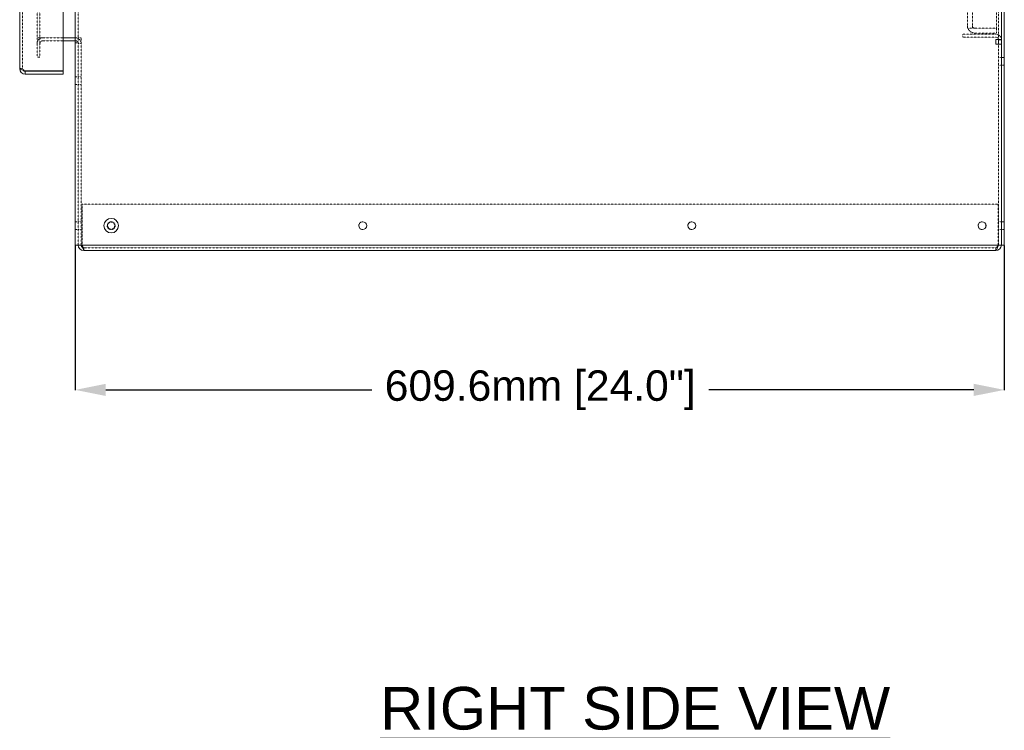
# Model space of a CAD drawing. Header units: inches. Extents: x 2934 to 6866, y 422 to 3136.
# Tile 48 of 84: x 6220 to 6866, y 621 to 1087. Entities that reach past the tile are written whole.
import ezdxf
from ezdxf.enums import TextEntityAlignment as Align

# ---------------------------------------------------------------- set-up
doc = ezdxf.new("R2010")
doc.units = ezdxf.units.IN
doc.header["$MEASUREMENT"] = 0
doc.linetypes.add('HIDDEN', pattern=[0.2, 0.1, -0.1])
doc.styles.get("Standard").update_dxf_attribs({"font": 'arial.ttf'})
doc.dimstyles.new('BILLSTYLE', dxfattribs={"dimtxt": 20, "dimasz": 20, "dimexe": 0.25, "dimexo": 0.25, "dimgap": 10, "dimtad": 0, "dimtih": 1, "dimtoh": 1, "dimdec": 1, "dimzin": 4, "dimdsep": 46, "dimtxsty": 'Standard', "dimblk": '_FILLED', "dimcen": 0, "dimadec": 0, "dimazin": 0, "dimtfac": 1, "dimtdec": 1, "dimtofl": 0, "dimtmove": 0, "dimatfit": 3, "dimldrblk": '_FILLED', "dimfxl": 1, "dimtolj": 1, "dimtzin": 4, "dimarcsym": 0})

# ---------------------------------------------------------------- blocks, each defined once
blk = doc.blocks.new('_FILLED')
at = {"color": 0, "linetype": 'ByBlock'}
blk.add_solid([(0, 0), (-1, 0.2), (-1, -0.2)], dxfattribs=at)
blk = doc.blocks.new('*D70')
at = {"color": 0, "lineweight": -2, "transparency": 16777216}
for p, q in [((6256.32, 939.03), (6256.32, 843.9)), ((6865.93, 939.02), (6865.93, 843.9)), ((6276.32, 844.15), (6450.8, 844.15)), ((6845.93, 844.15), (6671.99, 844.15))]:
    blk.add_line(p, q, dxfattribs=at)
at = {"layer": 'DEFPOINTS', "color": 0, "transparency": 16777216}
for p in [(6256.32, 939.28), (6865.93, 939.27), (6256.32, 844.15)]:
    blk.add_point(p, dxfattribs=at)
at = {"color": 0, "lineweight": -2, "transparency": 16777216, "xscale": 20, "yscale": 20, "zscale": 20, "rotation": 180}
blk.add_blockref('_FILLED', (6256.32, 844.15), dxfattribs=at)
at = {"color": 0, "lineweight": -2, "transparency": 16777216, "xscale": 20, "yscale": 20, "zscale": 20}
blk.add_blockref('_FILLED', (6865.93, 844.15), dxfattribs=at)
at = {"color": 0, "transparency": 16777216, "insert": (6561.4, 856.97), "char_height": 20, "attachment_point": 2}
blk.add_mtext('\\A1;609.6mm [24.0"]', dxfattribs=at)

msp = doc.modelspace()

# ---------------------------------------------------------------- linework, layer by layer
at = {"color": 7, "linetype": 'Continuous', "lineweight": 15}
for p, q in [((6864.04, 1071.1), (6864.04, 2942.19)), ((6865.93, 939.27), (6865.93, 2942.19)), ((6256.32, 939.28), (6256.32, 2938.24)), ((6219.82, 1055.16), (6219.82, 2911.53)), ((6248.4, 1053.63), (6248.4, 2913.05)), ((6248.4, 1075.29), (6254.55, 1075.29)), ((6248.4, 1073.4), (6256.32, 1073.4)), ((6254.55, 1075.29), (6256.32, 1075.29)), ((6860.39, 1074.28), (6860.39, 1071.1)), ((6860.39, 1074.28), (6864.03, 1074.28)), ((6862.14, 1074.02), (6862.12, 1074.28)), ((6864.04, 1074.02), (6862.14, 1074.02)), ((6862.14, 1071.1), (6862.14, 1074.02)), ((6864.04, 1074.02), (6864.03, 1074.28)), ((6860.39, 1071.1), (6864.06, 1071.1)), ((6864.06, 1071.1), (6864.06, 939.28)), ((6223.5, 1053.63), (6248.4, 1053.63)), ((6223.5, 1053.38), (6248.4, 1053.38)), ((6223.5, 1051.48), (6223.5, 1053.38)), ((6248.4, 1053.38), (6248.4, 1051.48)), ((6223.5, 1051.48), (6248.4, 1051.48)), ((6256.32, 939.28), (6260, 939.28)), ((6258.23, 939.27), (6258.23, 939.28)), ((6258.23, 939.27), (6260.13, 939.27)), ((6864.06, 939.28), (6260, 939.28)), ((6260.13, 939.27), (6260.13, 939.28)), ((6260.83, 939.28), (6260.83, 939.27)), ((6861.96, 939.27), (6861.96, 939.28)), ((6862.14, 939.27), (6862.14, 939.28)), ((6864.04, 939.27), (6864.04, 939.28)), ((6865.93, 939.27), (6864.04, 939.27)), ((6860.36, 935.59), (6261.9, 935.59))]:
    msp.add_line(p, q, dxfattribs=at)
at = {"color": 7, "linetype": 'HIDDEN', "lineweight": 0}
for p, q in [((6258.22, 939.28), (6258.22, 2938.24)), ((6862.17, 2938.16), (6862.17, 1074.28)), ((6864.06, 1074.28), (6864.06, 2938.16)), ((6221.72, 1055.16), (6221.72, 2911.53)), ((6231.25, 2891.39), (6231.25, 1075.29)), ((6233.14, 2891.39), (6233.14, 1075.29)), ((6841.81, 2885.04), (6841.81, 1081.64)), ((6844.99, 2885.04), (6844.99, 1081.64)), ((6860.86, 2885.04), (6860.86, 1081.64)), ((6841.81, 1081.64), (6846.51, 1081.64)), ((6846.51, 1081.64), (6860.86, 1081.64)), ((6860.86, 1078.46), (6860.86, 1081.64)), ((6231.25, 1075.29), (6233.14, 1075.29)), ((6231.25, 1072.12), (6231.25, 1075.29)), ((6233.14, 1075.29), (6234.92, 1075.29)), ((6233.14, 1072.12), (6233.14, 1075.29)), ((6234.92, 1075.29), (6248.4, 1075.29)), ((6234.92, 1073.4), (6248.4, 1073.4)), ((6256.32, 1075.29), (6258.22, 1075.29)), ((6256.32, 1073.4), (6256.45, 1073.4)), ((6258.23, 939.28), (6258.23, 1075.29)), ((6258.23, 1075.29), (6260.13, 1075.29)), ((6260.13, 939.28), (6260.13, 1075.29)), ((6838.64, 1075.8), (6838.64, 1077.7)), ((6838.64, 1077.7), (6848.16, 1077.7)), ((6848.16, 1075.8), (6838.64, 1075.8)), ((6846.51, 1078.46), (6860.86, 1078.46)), ((6860.36, 1077.7), (6848.16, 1077.7)), ((6860.36, 1075.8), (6848.16, 1075.8)), ((6864.03, 1074.28), (6864.06, 1074.28)), ((6864.06, 1074.28), (6864.06, 1071.1)), ((6231.25, 1062.59), (6231.25, 1072.12)), ((6233.14, 1072.12), (6233.14, 1062.59)), ((6256.32, 1072.12), (6258.22, 1072.12)), ((6258.23, 1071.62), (6260.13, 1071.62)), ((6862.14, 939.28), (6862.14, 1071.1)), ((6864.04, 939.28), (6864.04, 1071.1)), ((6233.14, 1062.59), (6231.25, 1062.59)), ((6864.04, 1062.51), (6862.14, 1062.51)), ((6865.93, 1062.5), (6864.04, 1062.5)), ((6219.82, 1055.16), (6221.72, 1055.16)), ((6862.14, 1057.35), (6864.04, 1057.35)), ((6864.04, 1057.34), (6865.93, 1057.34)), ((6258.22, 1049.81), (6256.32, 1049.81)), ((6260.13, 1049.8), (6258.23, 1049.8)), ((6256.32, 1044.65), (6258.22, 1044.65)), ((6258.23, 1044.65), (6260.13, 1044.65)), ((6260.83, 966.07), (6260.83, 939.28)), ((6861.96, 966.07), (6260.83, 966.07)), ((6861.96, 939.28), (6861.96, 966.07)), ((6258.22, 954.56), (6256.32, 954.56)), ((6260.13, 954.55), (6258.23, 954.55)), ((6864.04, 954.56), (6862.14, 954.56)), ((6865.93, 954.55), (6864.04, 954.55)), ((6256.32, 949.4), (6258.22, 949.4)), ((6258.23, 949.4), (6260.13, 949.4)), ((6862.14, 949.4), (6864.04, 949.4)), ((6864.04, 949.39), (6865.93, 949.39)), ((6860.36, 937.49), (6261.9, 937.49)), ((6261.9, 937.49), (6261.9, 935.59)), ((6860.36, 937.49), (6860.36, 935.59))]:
    msp.add_line(p, q, dxfattribs=at)
at = {"color": 7, "linetype": 'Continuous', "lineweight": 15, "flags": 128}
for points in [[(6223.5, 1053.63), (6222.24, 1053.97), (6221.14, 1054.31), (6220.32, 1054.65), (6219.88, 1054.99), (6219.82, 1055.16)], [(6860.36, 935.59), (6860.76, 935.87), (6861.16, 936.67), (6861.56, 937.86), (6861.96, 939.27)], [(6862.14, 939.27), (6861.97, 938.5), (6861.61, 938.02)]]:
    msp.add_lwpolyline(points, dxfattribs=at)
at = {"color": 7, "linetype": 'HIDDEN', "lineweight": 0, "flags": 128}
for points in [[(6221.72, 1055.16), (6221.86, 1054.48), (6222.18, 1053.99)], [(6261.14, 937.67), (6261.68, 937.5), (6261.9, 937.49)]]:
    msp.add_lwpolyline(points, dxfattribs=at)
at = {"color": 7, "linetype": 'Continuous', "lineweight": 15}
for centre, radius in [((6279.86, 951.98), 4.76), ((6444.96, 951.98), 2.58), ((6660.86, 951.98), 2.58), ((6851.36, 951.98), 2.58)]:
    msp.add_circle(centre, radius, dxfattribs=at)
at = {"color": 7, "linetype": 'HIDDEN', "lineweight": 0}
for centre, radius in [((6279.84, 951.98), 2.58), ((6279.86, 951.98), 2.58), ((6279.86, 951.98), 2.32)]:
    msp.add_circle(centre, radius, dxfattribs=at)
for centre, radius, start, end in [((6846.51, 1083.16), 4.7, 180, 198.92464), ((6846.51, 1083.16), 4.7, 198.92464, 270), ((6846.51, 1083.16), 1.52, 180, 270), ((6234.92, 1071.62), 3.68, 118.93123, 180), ((6234.92, 1071.62), 3.68, 90, 118.93123), ((6234.92, 1071.62), 1.78, 90, 180), ((6256.45, 1071.62), 3.68, 0, 90), ((6256.45, 1071.62), 1.78, 0, 90), ((6860.36, 1074.02), 3.68, 3.96278, 90), ((6860.36, 1074.02), 1.78, 8.21321, 90), ((6224.27, 1056.33), 2.8, 204.68759, 254.10982), ((6444.94, 951.98), 2.58, 89.71819, 270), ((6660.84, 951.98), 2.58, 89.71793, 270), ((6851.34, 951.98), 2.58, 89.7169, 270), ((6263.6, 939.72), 2.8, 189.30013, 232.82116), ((6859.13, 940.21), 2.99, 294.44806, 341.64182), ((6860.47, 938.96), 1.48, 265.77653, 320.30557)]:
    msp.add_arc(centre, radius, start, end, dxfattribs=at)
at = {"color": 7, "linetype": 'Continuous', "lineweight": 15}
for centre, radius, start, end in [((6223.5, 1055.16), 3.68, 180, 270), ((6223.39, 1054.87), 1.49, 216.01253, 274.21631), ((6444.94, 951.98), 2.58, 270, 0), ((6444.94, 951.98), 2.58, 0, 89.71819), ((6660.84, 951.98), 2.58, 270, 0), ((6660.84, 951.98), 2.58, 0, 89.71793), ((6851.34, 951.98), 2.58, 270, 0), ((6851.34, 951.98), 2.58, 0, 89.7169), ((6261.9, 939.27), 3.68, 180, 270), ((6261.76, 939.19), 1.63, 177.13189, 247.94198), ((6268.73, 939.57), 7.9, 182.21778, 210.27123), ((6860.36, 939.27), 3.68, 270, 0)]:
    msp.add_arc(centre, radius, start, end, dxfattribs=at)

# ---------------------------------------------------------------- texts
msp.add_text('%%URIGHT SIDE VIEW', height=28).set_placement((6623.73, 621.09), align=Align.CENTER)

# ---------------------------------------------------------------- dimensions: what is measured, and where the dimension line sits
dim = msp.add_linear_dim(base=(6256.32, 844.15), p1=(6865.93, 939.27), p2=(6256.32, 939.28), dimstyle='BILLSTYLE', override={"dimpost": 'mm'})
dim.commit()
dim.dimension.update_dxf_attribs({"geometry": '*D70', "text_midpoint": (6561.4, 844.15), "dimtype": 160})

doc.saveas('drawing.dxf')
